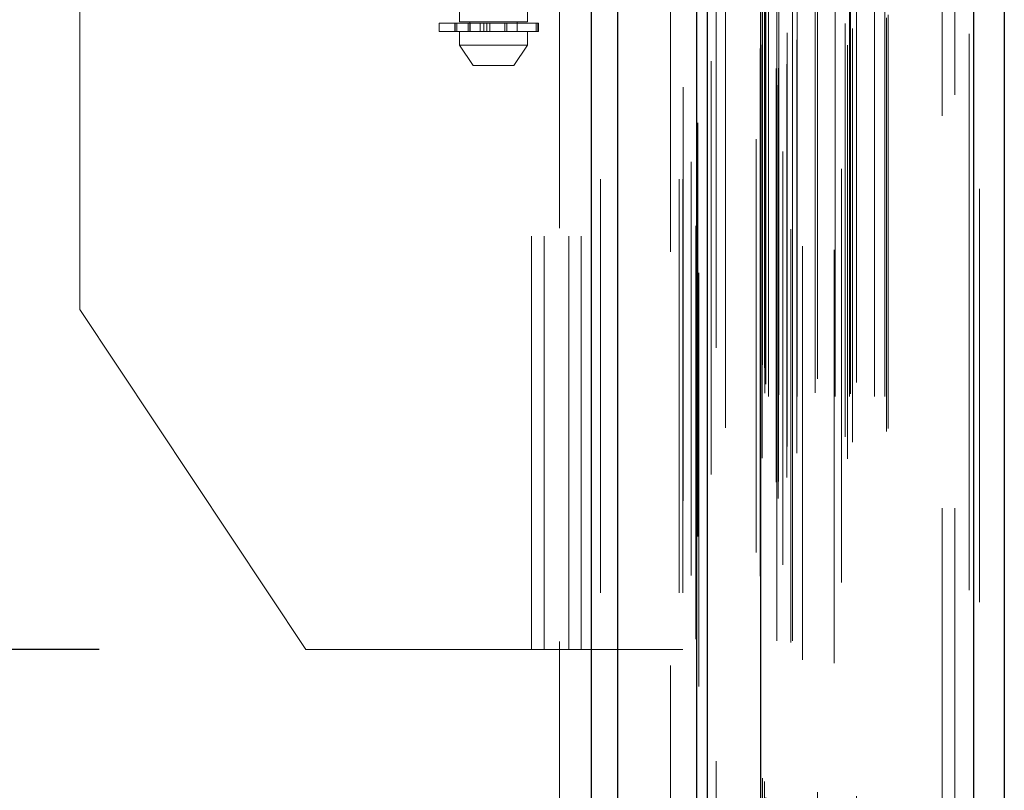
# Model space of a CAD drawing. Header units: inches. Extents: x 0.2 to 10.7, y 0.2 to 7.9.
# Tile 38 of 104: x 1.967 to 2.205, y 4.399 to 4.585. Entities that reach past the tile are written whole.
import ezdxf

# ---------------------------------------------------------------- set-up
doc = ezdxf.new("R2010")
doc.units = ezdxf.units.IN
doc.header["$MEASUREMENT"] = 0
doc.linetypes.add('HIDDEN', pattern=[0.075, 0.05, -0.025])
doc.layers.add('DIMENSIONS', color=140, linetype='Continuous')
doc.styles.add('SLDTEXTSTYLE0', font='TXT', dxfattribs={"width": 0.7})
doc.dimstyles.new('SLDDIMSTYLE1', dxfattribs={"dimtxt": 0.084961, "dimasz": 0.13, "dimexe": 0, "dimexo": 0.0625, "dimgap": 0.02124, "dimtad": 0, "dimtih": 1, "dimtoh": 1, "dimlfac": 12, "dimrnd": 1e-09, "dimzin": 12, "dimdsep": 46, "dimtxsty": 'SLDTEXTSTYLE0', "dimsah": 1, "dimcen": 0.09, "dimadec": 0, "dimazin": 3, "dimtfac": 1, "dimtmove": 0, "dimatfit": 0, "dimfxl": 0, "dimfrac": 2, "dimtolj": 1, "dimtzin": 12, "dimarcsym": 0})

# ---------------------------------------------------------------- blocks, each defined once
blk = doc.blocks.new('_D_7')
at = {"layer": 'DIMENSIONS'}
for p, q in [((0.8981, 4.43287), (0.8981, 4.68287)), ((1.98631, 4.43287), (0.7731, 4.43287)), ((0.73653, 4.21339), (0.708, 4.21339)), ((0.708, 4.21339), (0.708, 4.07836)), ((1.05968, 4.21339), (1.08821, 4.21339)), ((1.08821, 4.21339), (1.08821, 4.07836)), ((0.708, 4.07836), (0.73653, 4.07836)), ((1.08821, 4.07836), (1.05968, 4.07836)), ((1.98631, 3.9962), (0.7731, 3.9962)), ((0.8981, 3.9962), (0.8981, 3.7462))]:
    blk.add_line(p, q, dxfattribs=at)
for points in [[(0.8981, 4.43287), (0.9181, 4.56287), (0.8781, 4.56287)], [(0.8981, 3.9962), (0.8781, 3.8662), (0.9181, 3.8662)]]:
    blk.add_solid(points, dxfattribs=at)
at = {"layer": 'DIMENSIONS', "char_height": 0.083333, "attachment_point": 1, "style": 'SLDTEXTSTYLE0'}
for s, insert in [('5.24', (0.77187, 4.33984)), ('133.1', (0.73653, 4.18579))]:
    blk.add_mtext(s, dxfattribs=dict(at, insert=insert))

msp = doc.modelspace()

# ---------------------------------------------------------------- linework, layer by layer
at = {"color": 7, "linetype": 'Continuous', "lineweight": 25}
for p, q in [((2.1054388, 3.2466192), (2.1054388, 5.1924486)), ((2.1118028, 3.2466192), (2.1118028, 5.1912683)), ((2.1308788, 3.2466192), (2.1308788, 5.1822947)), ((2.1335148, 3.2466192), (2.1335148, 5.1820358)), ((2.1463179, 5.1563317), (2.1463179, 3.2727236)), ((2.1978388, 5.1472471), (2.1978388, 3.2818081)), ((2.205276, 5.144302), (2.205276, 3.2847533))]:
    msp.add_line(p, q, dxfattribs=at)
at = {"color": 7, "linetype": 'HIDDEN', "lineweight": 18}
for p, q in [((2.1054388, 5.1924486), (2.1054388, 3.2466192)), ((2.1054388, 5.1924486), (2.1054388, 3.2466192)), ((2.1054388, 3.2466192), (2.1054388, 5.1924486)), ((2.1075602, 3.2466192), (2.1075602, 5.1912683)), ((2.1075602, 3.2466192), (2.1075602, 5.1912683)), ((2.1118028, 3.2466192), (2.1118028, 5.1912683)), ((2.1266361, 3.2466192), (2.1266361, 5.1822947)), ((2.1266361, 3.2466192), (2.1266361, 5.1822947)), ((2.1275148, 3.2466192), (2.1275148, 5.1820358)), ((2.1308788, 3.2466192), (2.1308788, 5.1822947)), ((2.131133, 3.2602532), (2.131133, 5.168802)), ((2.1505434, 3.2693895), (2.1505434, 5.1596657)), ((2.1505434, 3.2693895), (2.1505434, 5.1596657)), ((2.145276, 5.1563317), (2.145276, 3.2727236)), ((2.1501181, 3.2733937), (2.1501181, 5.1556616)), ((2.1506277, 3.2734835), (2.1506277, 5.1555717)), ((2.1526811, 3.2744582), (2.1526811, 5.1545971)), ((2.1343882, 3.2752119), (2.1343882, 5.1538483)), ((2.1343882, 3.2752204), (2.1343882, 5.1538467)), ((2.1516888, 5.1533513), (2.1516888, 3.2756751)), ((2.1462155, 5.1506376), (2.1462155, 3.2784176)), ((2.1462424, 3.2782079), (2.1462424, 5.1508473)), ((2.1466939, 3.2791716), (2.1466939, 5.1498837)), ((2.1466939, 3.2791716), (2.1466939, 5.1498837)), ((2.1673557, 3.2790219), (2.1673557, 5.1500334)), ((2.1527121, 3.2820053), (2.1527121, 5.1470499)), ((2.155079, 3.2803627), (2.155079, 5.1486945)), ((2.1659241, 5.1491093), (2.1659241, 3.2799501)), ((2.1967969, 5.1472471), (2.1967969, 3.2818081)), ((2.1967969, 3.2818081), (2.1967969, 5.1472471)), ((2.1978388, 3.2818081), (2.1978388, 5.1472471)), ((2.1667714, 3.2843243), (2.1667714, 5.144731)), ((2.1685361, 3.2830551), (2.1685361, 5.1460035)), ((2.1378248, 3.2864847), (2.1378248, 5.1425461)), ((2.1767883, 3.2856267), (2.1767883, 5.1434286)), ((2.177221, 3.2863574), (2.177221, 5.1426979)), ((2.199276, 5.144302), (2.199276, 3.2847533)), ((2.1473648, 3.294908), (2.1473648, 5.1341473)), ((2.1473648, 3.294908), (2.1473648, 5.1341473)), ((2.1482079, 3.2940746), (2.1482079, 5.1349806)), ((2.1482079, 3.2940746), (2.1482079, 5.1349806)), ((2.1502815, 5.1349806), (2.1502815, 3.2940746)), ((2.1502815, 3.2940746), (2.1502815, 5.1349806)), ((2.1506982, 3.2944913), (2.1506982, 5.134564)), ((2.1536148, 5.134564), (2.1536148, 3.2944913)), ((2.1540315, 3.2940746), (2.1540315, 5.1349806)), ((2.1540315, 5.1349806), (2.1540315, 3.2940746)), ((2.1552046, 3.2940746), (2.1552046, 5.1349806)), ((2.1595032, 3.2949912), (2.1595032, 5.1341054)), ((2.1643753, 3.2940746), (2.1643753, 5.1349806)), ((2.1678203, 3.2940746), (2.1678203, 5.1349806)), ((2.1680324, 3.2947387), (2.1680324, 5.1343195)), ((2.1738551, 3.2940746), (2.1738551, 5.1349806)), ((2.1763877, 3.2940746), (2.1763877, 5.1349806)), ((2.1763877, 3.2940746), (2.1763877, 5.1349806)), ((2.1476093, 3.2970693), (2.1476093, 5.131986)), ((2.1564956, 5.1304146), (2.1564956, 3.2986264)), ((2.1600506, 3.2983698), (2.1600506, 5.1306854)), ((2.1600506, 3.2983698), (2.1600506, 5.1306854)), ((2.1695469, 3.2974406), (2.1695469, 5.1316146)), ((2.1472944, 3.3009878), (2.1472944, 5.1280674)), ((2.1472944, 3.3009878), (2.1472944, 5.1280674)), ((2.1641065, 5.1295853), (2.1641065, 3.2994714)), ((2.1467472, 3.3017609), (2.1467472, 5.1272944)), ((2.1467472, 3.3017609), (2.1467472, 5.1272944)), ((2.1314215, 5.1239831), (2.1314215, 3.3050863)), ((2.1355553, 3.3058513), (2.1355553, 5.1232039)), ((2.1245148, 3.3290358), (2.1245148, 5.0999525)), ((2.1245148, 3.3290358), (2.1245148, 5.0999525)), ((2.1245148, 3.3290358), (2.1245148, 5.0999525)), ((2.1245148, 3.3290358), (2.1245148, 5.0999525)), ((2.190276, 3.3670693), (2.190276, 5.061986)), ((2.190276, 3.3670693), (2.190276, 5.061986)), ((2.190276, 5.061986), (2.190276, 3.3670693)), ((2.190276, 5.061986), (2.190276, 3.3670693)), ((2.193276, 3.3670693), (2.193276, 5.061986)), ((2.0909315, 4.4328692), (2.0909315, 4.9847025)), ((2.0909315, 4.4328692), (2.0909315, 4.9847025)), ((2.0939315, 4.4328692), (2.0939315, 4.9847025)), ((2.0999315, 4.4328692), (2.0999315, 4.9847025)), ((2.1029315, 4.4328692), (2.1029315, 4.9847025)), ((2.1029315, 4.4328692), (2.1029315, 4.9847025)), ((2.0735253, 4.8307235), (2.0735253, 4.5846605)), ((2.0899295, 4.5846605), (2.0899295, 4.8307235)), ((2.0976815, 4.6348275), (2.0976815, 3.7942442)), ((1.9816815, 4.5151087), (1.9816815, 4.5973483)), ((2.068604, 4.5843324), (2.092443, 4.5843324)), ((2.068604, 4.5843324), (2.068604, 4.5823639)), ((2.0723904, 4.5843324), (2.0723904, 4.5823639)), ((2.0724265, 4.5843324), (2.0724265, 4.5823639)), ((2.0724265, 4.5823639), (2.0724265, 4.5843324)), ((2.0728767, 4.5823639), (2.0728767, 4.5843324)), ((2.0728767, 4.5843324), (2.0728767, 4.5823639)), ((2.0817274, 4.5846605), (2.0735253, 4.5846605)), ((2.0755804, 4.5843324), (2.0755804, 4.5823639)), ((2.0755804, 4.5823639), (2.0755804, 4.5843324)), ((2.0759859, 4.5846605), (2.0759859, 4.5823639)), ((2.0759859, 4.5843324), (2.0759859, 4.5823639)), ((2.0760584, 4.5823639), (2.0760584, 4.5843324)), ((2.0760584, 4.5843324), (2.0760584, 4.5823639)), ((2.0760667, 4.5823639), (2.0760667, 4.5843324)), ((2.0785074, 4.5823639), (2.0785074, 4.5843324)), ((2.0785074, 4.5843324), (2.0785074, 4.5823639)), ((2.0793559, 4.5843324), (2.0793559, 4.5823639)), ((2.0793559, 4.5823639), (2.0793559, 4.5843324)), ((2.0800803, 4.5823639), (2.0800803, 4.5843324)), ((2.0800803, 4.5843324), (2.0800803, 4.5823639)), ((2.080818, 4.5843324), (2.080818, 4.5823639)), ((2.080818, 4.5823639), (2.080818, 4.5843324)), ((2.0899295, 4.5846605), (2.0817274, 4.5846605)), ((2.0844761, 4.5823639), (2.0844761, 4.5843324)), ((2.0844761, 4.5843324), (2.0844761, 4.5823639)), ((2.0849325, 4.5843324), (2.0849325, 4.5823639)), ((2.0849325, 4.5823639), (2.0849325, 4.5843324)), ((2.0874689, 4.5823639), (2.0874689, 4.5846605)), ((2.0920495, 4.5823639), (2.0920495, 4.5843324)), ((2.0920495, 4.5843324), (2.0920495, 4.5823639)), ((2.092443, 4.5823639), (2.092443, 4.5843324)), ((2.092443, 4.5843324), (2.092443, 4.5823639)), ((2.092443, 4.5843324), (2.0925634, 4.5843324)), ((2.0925634, 4.5823639), (2.0925634, 4.5843324)), ((2.092443, 4.5823639), (2.068604, 4.5823639)), ((2.0735253, 4.5823639), (2.0735253, 4.5790831)), ((2.0899295, 4.5790831), (2.0899295, 4.5823639)), ((2.0925634, 4.5823639), (2.092443, 4.5823639)), ((2.0735253, 4.5790831), (2.0817274, 4.5790831)), ((2.0735253, 4.5790831), (2.0768061, 4.5741618)), ((2.0817274, 4.5790831), (2.0899295, 4.5790831)), ((2.0866487, 4.5741618), (2.0899295, 4.5790831)), ((2.0768061, 4.5741618), (2.0817274, 4.5741618)), ((2.0817274, 4.5741618), (2.0866487, 4.5741618)), ((2.0363065, 4.4328692), (1.9816815, 4.5151087)), ((2.0363065, 4.4328692), (2.0909315, 4.4328692)), ((2.0909315, 4.4328692), (2.0939315, 4.4328692)), ((2.0939315, 4.4328692), (2.1029315, 4.4328692)), ((2.1029315, 4.4328692), (2.1275148, 4.4328692))]:
    msp.add_line(p, q, dxfattribs=at)
at = {"color": 7, "linetype": 'HIDDEN', "lineweight": 18, "flags": 128}
for points in [[(2.1276258, 5.1688592), (2.1276254, 4.2296235), (2.1276258, 3.2601963)], [(2.1295256, 5.1508184), (2.1295254, 4.2296235), (2.1295256, 3.2782389)], [(2.1378248, 3.2864857), (2.1378246, 4.1372904), (2.1378248, 5.14257)], [(2.1306966, 5.135362), (2.1306959, 4.2296235), (2.1306966, 3.2937108)], [(2.1306966, 5.1353609), (2.130696, 4.2531402), (2.1306966, 3.2936939)], [(2.1378127, 3.295398), (2.1378128, 4.1994135), (2.1378127, 5.1336559)]]:
    msp.add_lwpolyline(points, dxfattribs=at)

# ---------------------------------------------------------------- dimensions: what is measured, and where the dimension line sits
at = {"layer": 'DIMENSIONS'}
dim = msp.add_linear_dim(base=(0.898102, 4.4328692), p1=(2.0363065, 3.9962025), p2=(2.0363065, 4.4328692), angle=90, dimstyle='SLDDIMSTYLE1', dxfattribs=at)
dim.commit()
dim.dimension.update_dxf_attribs({"geometry": '_D_7', "text_midpoint": (0.898102, 4.2133948), "dimtype": 160})

doc.saveas('drawing.dxf')
